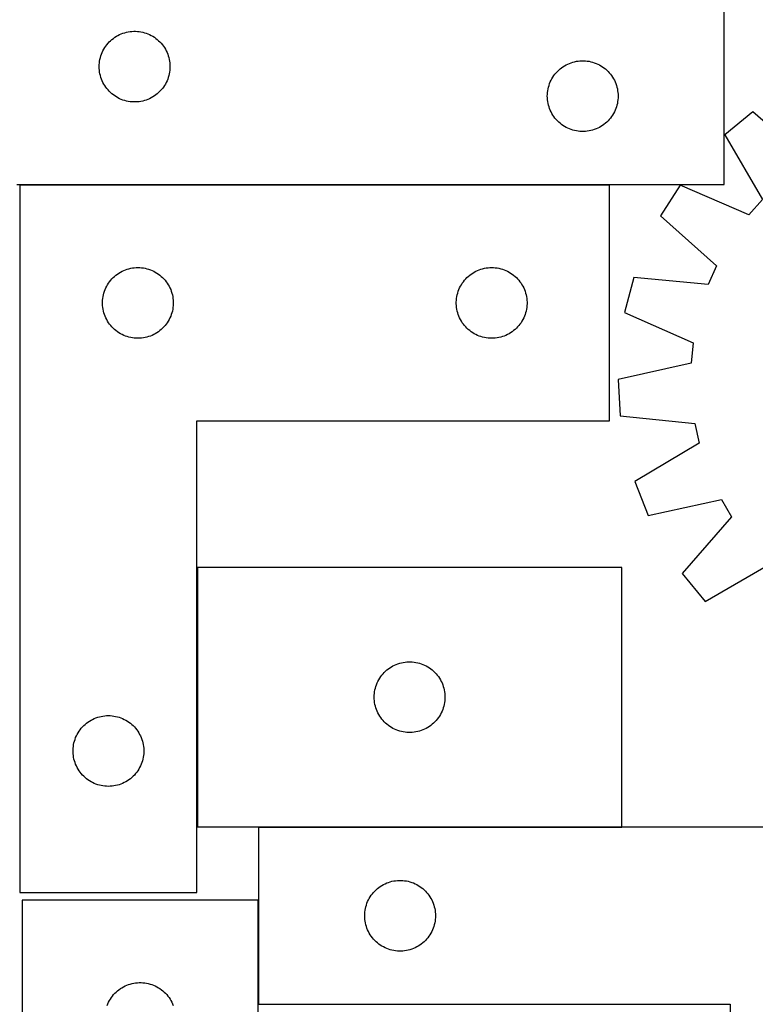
# Model space of a CAD drawing. Header units: millimetres. Extents: x 7 to 1493, y 7 to 2993.
# Tile 6 of 12: x 287 to 599, y 2320 to 2738. Entities that reach past the tile are written whole.
import ezdxf

# ---------------------------------------------------------------- set-up
doc = ezdxf.new("R2010")
doc.units = ezdxf.units.MM
doc.layers.add('COMMON', color=5, linetype='CONTINUOUS', true_color=0x0000ff)
doc.layers.add('CUT', color=7, linetype='CONTINUOUS', true_color=0x000000)

msp = doc.modelspace()

# ---------------------------------------------------------------- linework, layer by layer
at = {"layer": 'COMMON'}
for p, q in [((536.933644, 2667.681843), (286.933644, 2667.681843)), ((362.033644, 2505.407637), (362.033644, 2395.407637)), ((388.09942, 2395.307636), (542.133645, 2395.307636)), ((387.999419, 2364.348606), (387.999419, 2320.207636))]:
    msp.add_line(p, q, dxfattribs=at)
at = {"layer": 'CUT'}
for p, q in [((585.537902, 2667.781843), (585.537902, 2742.781843)), ((327.81601, 2730.641562), (328.488251, 2731.022025)), ((328.488251, 2731.022025), (329.179186, 2731.367377)), ((329.179186, 2731.367377), (329.886984, 2731.676703)), ((329.886984, 2731.676703), (330.609766, 2731.949182)), ((330.609766, 2731.949182), (331.345617, 2732.184091)), ((331.345617, 2732.184091), (332.092586, 2732.380809)), ((332.092586, 2732.380809), (332.848691, 2732.538812)), ((332.848691, 2732.538812), (333.611927, 2732.657683)), ((333.611927, 2732.657683), (334.38027, 2732.737106)), ((334.38027, 2732.737106), (335.151683, 2732.77687)), ((335.151683, 2732.77687), (335.924121, 2732.77687)), ((335.924121, 2732.77687), (336.695534, 2732.737106)), ((336.695534, 2732.737106), (337.463877, 2732.657683)), ((337.463877, 2732.657683), (338.227113, 2732.538812)), ((338.227113, 2732.538812), (338.983218, 2732.380809)), ((338.983218, 2732.380809), (339.730186, 2732.184091)), ((339.730186, 2732.184091), (340.466038, 2731.949182)), ((340.466038, 2731.949182), (341.18882, 2731.676703)), ((341.18882, 2731.676703), (341.896618, 2731.367377)), ((341.896618, 2731.367377), (342.587553, 2731.022025)), ((342.587553, 2731.022025), (343.259794, 2730.641562)), ((323.312477, 2726.47316), (323.776105, 2727.090985)), ((323.776105, 2727.090985), (324.270923, 2727.684125)), ((324.270923, 2727.684125), (324.795619, 2728.251005)), ((324.795619, 2728.251005), (325.348802, 2728.790124)), ((325.348802, 2728.790124), (325.929004, 2729.30005)), ((325.929004, 2729.30005), (326.534688, 2729.779432)), ((326.534688, 2729.779432), (327.164246, 2730.226998)), ((327.164246, 2730.226998), (327.81601, 2730.641562)), ((343.259794, 2730.641562), (343.911558, 2730.226998)), ((343.911558, 2730.226998), (344.541116, 2729.779432)), ((344.541116, 2729.779432), (345.1468, 2729.30005)), ((345.1468, 2729.30005), (345.727002, 2728.790124)), ((345.727002, 2728.790124), (346.280185, 2728.251005)), ((346.280185, 2728.251005), (346.804881, 2727.684125)), ((346.804881, 2727.684125), (347.299699, 2727.090985)), ((347.299699, 2727.090985), (347.763327, 2726.47316)), ((321.032486, 2721.60191), (321.248371, 2722.343566)), ((321.248371, 2722.343566), (321.50215, 2723.073124)), ((321.50215, 2723.073124), (321.793148, 2723.788652)), ((321.793148, 2723.788652), (322.120596, 2724.48825)), ((322.120596, 2724.48825), (322.483623, 2725.170064)), ((322.483623, 2725.170064), (322.881269, 2725.832286)), ((322.881269, 2725.832286), (323.312477, 2726.47316)), ((347.763327, 2726.47316), (348.194535, 2725.832286)), ((348.194535, 2725.832286), (348.592181, 2725.170064)), ((348.592181, 2725.170064), (348.955208, 2724.48825)), ((348.955208, 2724.48825), (349.282656, 2723.788652)), ((349.282656, 2723.788652), (349.573654, 2723.073124)), ((349.573654, 2723.073124), (349.827433, 2722.343566)), ((349.827433, 2722.343566), (350.043318, 2721.60191)), ((320.537902, 2717.781843), (320.557791, 2718.554024)), ((320.557791, 2718.554024), (320.617404, 2719.324158)), ((320.617404, 2719.324158), (320.716584, 2720.090202)), ((320.716584, 2720.090202), (320.855067, 2720.850124)), ((320.855067, 2720.850124), (321.032486, 2721.60191)), ((350.043318, 2721.60191), (350.220737, 2720.850124)), ((350.220737, 2720.850124), (350.35922, 2720.090202)), ((350.35922, 2720.090202), (350.4584, 2719.324158)), ((350.4584, 2719.324158), (350.518013, 2718.554024)), ((350.518013, 2718.554024), (350.537902, 2717.781843)), ((517.164246, 2717.726998), (517.81601, 2718.141562)), ((517.81601, 2718.141562), (518.488251, 2718.522025)), ((518.488251, 2718.522025), (519.179186, 2718.867377)), ((519.179186, 2718.867377), (519.886984, 2719.176703)), ((519.886984, 2719.176703), (520.609766, 2719.449182)), ((520.609766, 2719.449182), (521.345617, 2719.684091)), ((521.345617, 2719.684091), (522.092586, 2719.880809)), ((522.092586, 2719.880809), (522.848691, 2720.038812)), ((522.848691, 2720.038812), (523.611927, 2720.157683)), ((523.611927, 2720.157683), (524.38027, 2720.237106)), ((524.38027, 2720.237106), (525.151683, 2720.27687)), ((525.151683, 2720.27687), (525.924121, 2720.27687)), ((525.924121, 2720.27687), (526.695534, 2720.237106)), ((526.695534, 2720.237106), (527.463877, 2720.157683)), ((527.463877, 2720.157683), (528.227113, 2720.038812)), ((528.227113, 2720.038812), (528.983218, 2719.880809)), ((528.983218, 2719.880809), (529.730186, 2719.684091)), ((529.730186, 2719.684091), (530.466038, 2719.449182)), ((530.466038, 2719.449182), (531.18882, 2719.176703)), ((531.18882, 2719.176703), (531.896618, 2718.867377)), ((531.896618, 2718.867377), (532.587553, 2718.522025)), ((532.587553, 2718.522025), (533.259794, 2718.141562)), ((533.259794, 2718.141562), (533.911558, 2717.726998)), ((320.557791, 2717.009662), (320.537902, 2717.781843)), ((320.617404, 2716.239528), (320.557791, 2717.009662)), ((320.716584, 2715.473484), (320.617404, 2716.239528)), ((320.855067, 2714.713562), (320.716584, 2715.473484)), ((321.032486, 2713.961776), (320.855067, 2714.713562)), ((321.248371, 2713.220121), (321.032486, 2713.961776)), ((350.043318, 2713.961776), (349.827433, 2713.220121)), ((350.220737, 2714.713562), (350.043318, 2713.961776)), ((350.35922, 2715.473484), (350.220737, 2714.713562)), ((350.4584, 2716.239528), (350.35922, 2715.473484)), ((350.518013, 2717.009662), (350.4584, 2716.239528)), ((350.537902, 2717.781843), (350.518013, 2717.009662)), ((512.881269, 2713.332286), (513.312477, 2713.97316)), ((513.312477, 2713.97316), (513.776105, 2714.590985)), ((513.776105, 2714.590985), (514.270923, 2715.184125)), ((514.270923, 2715.184125), (514.795619, 2715.751005)), ((514.795619, 2715.751005), (515.348802, 2716.290124)), ((515.348802, 2716.290124), (515.929004, 2716.80005)), ((515.929004, 2716.80005), (516.534688, 2717.279432)), ((516.534688, 2717.279432), (517.164246, 2717.726998)), ((533.911558, 2717.726998), (534.541116, 2717.279432)), ((534.541116, 2717.279432), (535.1468, 2716.80005)), ((535.1468, 2716.80005), (535.727002, 2716.290124)), ((535.727002, 2716.290124), (536.280185, 2715.751005)), ((536.280185, 2715.751005), (536.804881, 2715.184125)), ((536.804881, 2715.184125), (537.299699, 2714.590985)), ((537.299699, 2714.590985), (537.763327, 2713.97316)), ((537.763327, 2713.97316), (538.194535, 2713.332286)), ((321.50215, 2712.490562), (321.248371, 2713.220121)), ((321.793148, 2711.775034), (321.50215, 2712.490562)), ((322.120596, 2711.075436), (321.793148, 2711.775034)), ((322.483623, 2710.393622), (322.120596, 2711.075436)), ((322.881269, 2709.7314), (322.483623, 2710.393622)), ((348.592181, 2710.393622), (348.194535, 2709.7314)), ((348.955208, 2711.075436), (348.592181, 2710.393622)), ((349.282656, 2711.775034), (348.955208, 2711.075436)), ((349.573654, 2712.490562), (349.282656, 2711.775034)), ((349.827433, 2713.220121), (349.573654, 2712.490562)), ((511.032486, 2709.10191), (511.248371, 2709.843566)), ((511.248371, 2709.843566), (511.50215, 2710.573124)), ((511.50215, 2710.573124), (511.793148, 2711.288652)), ((511.793148, 2711.288652), (512.120596, 2711.98825)), ((512.120596, 2711.98825), (512.483623, 2712.670064)), ((512.483623, 2712.670064), (512.881269, 2713.332286)), ((538.194535, 2713.332286), (538.592181, 2712.670064)), ((538.592181, 2712.670064), (538.955208, 2711.98825)), ((538.955208, 2711.98825), (539.282656, 2711.288652)), ((539.282656, 2711.288652), (539.573654, 2710.573124)), ((539.573654, 2710.573124), (539.827433, 2709.843566)), ((539.827433, 2709.843566), (540.043318, 2709.10191)), ((323.312477, 2709.090527), (322.881269, 2709.7314)), ((323.776105, 2708.472701), (323.312477, 2709.090527)), ((324.270923, 2707.879561), (323.776105, 2708.472701)), ((324.795619, 2707.312681), (324.270923, 2707.879561)), ((325.348802, 2706.773563), (324.795619, 2707.312681)), ((325.929004, 2706.263636), (325.348802, 2706.773563)), ((326.534688, 2705.784254), (325.929004, 2706.263636)), ((327.164246, 2705.336688), (326.534688, 2705.784254)), ((344.541116, 2705.784254), (343.911558, 2705.336688)), ((345.1468, 2706.263636), (344.541116, 2705.784254)), ((345.727002, 2706.773563), (345.1468, 2706.263636)), ((346.280185, 2707.312681), (345.727002, 2706.773563)), ((346.804881, 2707.879561), (346.280185, 2707.312681)), ((347.299699, 2708.472701), (346.804881, 2707.879561)), ((347.763327, 2709.090527), (347.299699, 2708.472701)), ((348.194535, 2709.7314), (347.763327, 2709.090527)), ((510.537902, 2705.281843), (510.557791, 2706.054024)), ((510.557791, 2706.054024), (510.617404, 2706.824158)), ((510.617404, 2706.824158), (510.716584, 2707.590202)), ((510.716584, 2707.590202), (510.855067, 2708.350124)), ((510.855067, 2708.350124), (511.032486, 2709.10191)), ((540.043318, 2709.10191), (540.220737, 2708.350124)), ((540.220737, 2708.350124), (540.35922, 2707.590202)), ((540.35922, 2707.590202), (540.4584, 2706.824158)), ((540.4584, 2706.824158), (540.518013, 2706.054024)), ((540.518013, 2706.054024), (540.537902, 2705.281843)), ((327.81601, 2704.922124), (327.164246, 2705.336688)), ((328.488251, 2704.541661), (327.81601, 2704.922124)), ((329.179186, 2704.196309), (328.488251, 2704.541661)), ((329.886984, 2703.886984), (329.179186, 2704.196309)), ((330.609766, 2703.614505), (329.886984, 2703.886984)), ((331.345617, 2703.379595), (330.609766, 2703.614505)), ((332.092586, 2703.182877), (331.345617, 2703.379595)), ((332.848691, 2703.024874), (332.092586, 2703.182877)), ((333.611927, 2702.906003), (332.848691, 2703.024874)), ((334.38027, 2702.82658), (333.611927, 2702.906003)), ((335.151683, 2702.786816), (334.38027, 2702.82658)), ((335.924121, 2702.786816), (335.151683, 2702.786816)), ((336.695534, 2702.82658), (335.924121, 2702.786816)), ((337.463877, 2702.906003), (336.695534, 2702.82658)), ((338.227113, 2703.024874), (337.463877, 2702.906003)), ((338.983218, 2703.182877), (338.227113, 2703.024874)), ((339.730186, 2703.379595), (338.983218, 2703.182877)), ((340.466038, 2703.614505), (339.730186, 2703.379595)), ((341.18882, 2703.886984), (340.466038, 2703.614505)), ((341.896618, 2704.196309), (341.18882, 2703.886984)), ((342.587553, 2704.541661), (341.896618, 2704.196309)), ((343.259794, 2704.922124), (342.587553, 2704.541661)), ((343.911558, 2705.336688), (343.259794, 2704.922124)), ((510.557791, 2704.509662), (510.537902, 2705.281843)), ((510.617404, 2703.739528), (510.557791, 2704.509662)), ((510.716584, 2702.973484), (510.617404, 2703.739528)), ((510.855067, 2702.213562), (510.716584, 2702.973484)), ((511.032486, 2701.461776), (510.855067, 2702.213562)), ((511.248371, 2700.720121), (511.032486, 2701.461776)), ((540.043318, 2701.461776), (539.827433, 2700.720121)), ((540.220737, 2702.213562), (540.043318, 2701.461776)), ((540.35922, 2702.973484), (540.220737, 2702.213562)), ((540.4584, 2703.739528), (540.35922, 2702.973484)), ((540.518013, 2704.509662), (540.4584, 2703.739528)), ((540.537902, 2705.281843), (540.518013, 2704.509662)), ((511.50215, 2699.990562), (511.248371, 2700.720121)), ((511.793148, 2699.275034), (511.50215, 2699.990562)), ((512.120596, 2698.575436), (511.793148, 2699.275034)), ((512.483623, 2697.893622), (512.120596, 2698.575436)), ((512.881269, 2697.2314), (512.483623, 2697.893622)), ((538.592181, 2697.893622), (538.194535, 2697.2314)), ((538.955208, 2698.575436), (538.592181, 2697.893622)), ((539.282656, 2699.275034), (538.955208, 2698.575436)), ((539.573654, 2699.990562), (539.282656, 2699.275034)), ((539.827433, 2700.720121), (539.573654, 2699.990562)), ((597.630276, 2698.630159), (585.752418, 2688.850228)), ((621.524157, 2677.700343), (597.630276, 2698.630159)), ((513.312477, 2696.590527), (512.881269, 2697.2314)), ((513.776105, 2695.972701), (513.312477, 2696.590527)), ((514.270923, 2695.379561), (513.776105, 2695.972701)), ((514.795619, 2694.812681), (514.270923, 2695.379561)), ((515.348802, 2694.273563), (514.795619, 2694.812681)), ((515.929004, 2693.763636), (515.348802, 2694.273563)), ((516.534688, 2693.284254), (515.929004, 2693.763636)), ((517.164246, 2692.836688), (516.534688, 2693.284254)), ((534.541116, 2693.284254), (533.911558, 2692.836688)), ((535.1468, 2693.763636), (534.541116, 2693.284254)), ((535.727002, 2694.273563), (535.1468, 2693.763636)), ((536.280185, 2694.812681), (535.727002, 2694.273563)), ((536.804881, 2695.379561), (536.280185, 2694.812681)), ((537.299699, 2695.972701), (536.804881, 2695.379561)), ((537.763327, 2696.590527), (537.299699, 2695.972701)), ((538.194535, 2697.2314), (537.763327, 2696.590527)), ((517.81601, 2692.422124), (517.164246, 2692.836688)), ((518.488251, 2692.041661), (517.81601, 2692.422124)), ((519.179186, 2691.696309), (518.488251, 2692.041661)), ((519.886984, 2691.386984), (519.179186, 2691.696309)), ((520.609766, 2691.114505), (519.886984, 2691.386984)), ((521.345617, 2690.879595), (520.609766, 2691.114505)), ((522.092586, 2690.682877), (521.345617, 2690.879595)), ((522.848691, 2690.524874), (522.092586, 2690.682877)), ((523.611927, 2690.406003), (522.848691, 2690.524874)), ((524.38027, 2690.32658), (523.611927, 2690.406003)), ((525.151683, 2690.286816), (524.38027, 2690.32658)), ((525.924121, 2690.286816), (525.151683, 2690.286816)), ((526.695534, 2690.32658), (525.924121, 2690.286816)), ((527.463877, 2690.406003), (526.695534, 2690.32658)), ((528.227113, 2690.524874), (527.463877, 2690.406003)), ((528.983218, 2690.682877), (528.227113, 2690.524874)), ((529.730186, 2690.879595), (528.983218, 2690.682877)), ((530.466038, 2691.114505), (529.730186, 2690.879595)), ((531.18882, 2691.386984), (530.466038, 2691.114505)), ((531.896618, 2691.696309), (531.18882, 2691.386984)), ((532.587553, 2692.041661), (531.896618, 2691.696309)), ((533.259794, 2692.422124), (532.587553, 2692.041661)), ((533.911558, 2692.836688), (533.259794, 2692.422124)), ((585.752418, 2688.850228), (601.707077, 2661.383455)), ((285.537902, 2667.781843), (585.537902, 2667.781843)), ((286.933644, 2667.581842), (286.933644, 2367.581842)), ((536.933644, 2667.581842), (286.933644, 2667.581842)), ((536.933644, 2567.581842), (536.933644, 2667.581842)), ((566.829768, 2667.486728), (558.555419, 2654.515001)), ((596.021868, 2654.964906), (566.829768, 2667.486728)), ((601.707077, 2661.383455), (596.021868, 2654.964906)), ((558.555419, 2654.515001), (582.216901, 2633.322809)), ((328.883201, 2630.238475), (329.545422, 2630.636121)), ((329.545422, 2630.636121), (330.227237, 2630.999148)), ((330.227237, 2630.999148), (330.926835, 2631.326596)), ((330.926835, 2631.326596), (331.642362, 2631.617594)), ((331.642362, 2631.617594), (332.371921, 2631.871373)), ((332.371921, 2631.871373), (333.113577, 2632.087258)), ((333.113577, 2632.087258), (333.865363, 2632.264677)), ((333.865363, 2632.264677), (334.625285, 2632.403161)), ((334.625285, 2632.403161), (335.391329, 2632.50234)), ((335.391329, 2632.50234), (336.161462, 2632.561953)), ((336.161462, 2632.561953), (336.933644, 2632.581842)), ((336.933644, 2632.581842), (337.705825, 2632.561953)), ((337.705825, 2632.561953), (338.475958, 2632.50234)), ((338.475958, 2632.50234), (339.242002, 2632.403161)), ((339.242002, 2632.403161), (340.001925, 2632.264677)), ((340.001925, 2632.264677), (340.75371, 2632.087258)), ((340.75371, 2632.087258), (341.495366, 2631.871373)), ((341.495366, 2631.871373), (342.224925, 2631.617594)), ((342.224925, 2631.617594), (342.940452, 2631.326596)), ((342.940452, 2631.326596), (343.64005, 2630.999148)), ((343.64005, 2630.999148), (344.321865, 2630.636121)), ((344.321865, 2630.636121), (344.984086, 2630.238475)), ((478.883201, 2630.238475), (479.545422, 2630.636121)), ((479.545422, 2630.636121), (480.227237, 2630.999148)), ((480.227237, 2630.999148), (480.926835, 2631.326596)), ((480.926835, 2631.326596), (481.642362, 2631.617594)), ((481.642362, 2631.617594), (482.371921, 2631.871373)), ((482.371921, 2631.871373), (483.113577, 2632.087258)), ((483.113577, 2632.087258), (483.865363, 2632.264677)), ((483.865363, 2632.264677), (484.625285, 2632.403161)), ((484.625285, 2632.403161), (485.391329, 2632.50234)), ((485.391329, 2632.50234), (486.161462, 2632.561953)), ((486.161462, 2632.561953), (486.933644, 2632.581842)), ((486.933644, 2632.581842), (487.705825, 2632.561953)), ((487.705825, 2632.561953), (488.475958, 2632.50234)), ((488.475958, 2632.50234), (489.242002, 2632.403161)), ((489.242002, 2632.403161), (490.001925, 2632.264677)), ((490.001925, 2632.264677), (490.75371, 2632.087258)), ((490.75371, 2632.087258), (491.495366, 2631.871373)), ((491.495366, 2631.871373), (492.224925, 2631.617594)), ((492.224925, 2631.617594), (492.940452, 2631.326596)), ((492.940452, 2631.326596), (493.64005, 2630.999148)), ((493.64005, 2630.999148), (494.321865, 2630.636121)), ((494.321865, 2630.636121), (494.984086, 2630.238475)), ((582.216901, 2633.322809), (578.793387, 2625.46158)), ((324.488488, 2625.955498), (324.936055, 2626.585056)), ((324.936055, 2626.585056), (325.415437, 2627.19074)), ((325.415437, 2627.19074), (325.925363, 2627.770942)), ((325.925363, 2627.770942), (326.464481, 2628.324125)), ((326.464481, 2628.324125), (327.031362, 2628.848821)), ((327.031362, 2628.848821), (327.624501, 2629.343639)), ((327.624501, 2629.343639), (328.242327, 2629.807267)), ((328.242327, 2629.807267), (328.883201, 2630.238475)), ((344.984086, 2630.238475), (345.62496, 2629.807267)), ((345.62496, 2629.807267), (346.242786, 2629.343639)), ((346.242786, 2629.343639), (346.835925, 2628.848821)), ((346.835925, 2628.848821), (347.402806, 2628.324125)), ((347.402806, 2628.324125), (347.941924, 2627.770942)), ((347.941924, 2627.770942), (348.45185, 2627.19074)), ((348.45185, 2627.19074), (348.931232, 2626.585056)), ((348.931232, 2626.585056), (349.378799, 2625.955498)), ((474.488488, 2625.955498), (474.936055, 2626.585056)), ((474.936055, 2626.585056), (475.415437, 2627.19074)), ((475.415437, 2627.19074), (475.925363, 2627.770942)), ((475.925363, 2627.770942), (476.464481, 2628.324125)), ((476.464481, 2628.324125), (477.031362, 2628.848821)), ((477.031362, 2628.848821), (477.624501, 2629.343639)), ((477.624501, 2629.343639), (478.242327, 2629.807267)), ((478.242327, 2629.807267), (478.883201, 2630.238475)), ((494.984086, 2630.238475), (495.62496, 2629.807267)), ((495.62496, 2629.807267), (496.242786, 2629.343639)), ((496.242786, 2629.343639), (496.835925, 2628.848821)), ((496.835925, 2628.848821), (497.402806, 2628.324125)), ((497.402806, 2628.324125), (497.941924, 2627.770942)), ((497.941924, 2627.770942), (498.45185, 2627.19074)), ((498.45185, 2627.19074), (498.931232, 2626.585056)), ((498.931232, 2626.585056), (499.378799, 2625.955498)), ((547.160594, 2628.349685), (543.299704, 2613.455925)), ((578.793387, 2625.46158), (547.160594, 2628.349685)), ((322.531395, 2621.774127), (322.766305, 2622.509978)), ((322.766305, 2622.509978), (323.038784, 2623.23276)), ((323.038784, 2623.23276), (323.34811, 2623.940558)), ((323.34811, 2623.940558), (323.693462, 2624.631493)), ((323.693462, 2624.631493), (324.073924, 2625.303734)), ((324.073924, 2625.303734), (324.488488, 2625.955498)), ((349.378799, 2625.955498), (349.793363, 2625.303734)), ((349.793363, 2625.303734), (350.173825, 2624.631493)), ((350.173825, 2624.631493), (350.519177, 2623.940558)), ((350.519177, 2623.940558), (350.828503, 2623.23276)), ((350.828503, 2623.23276), (351.100982, 2622.509978)), ((351.100982, 2622.509978), (351.335892, 2621.774127)), ((472.531395, 2621.774127), (472.766305, 2622.509978)), ((472.766305, 2622.509978), (473.038784, 2623.23276)), ((473.038784, 2623.23276), (473.34811, 2623.940558)), ((473.34811, 2623.940558), (473.693462, 2624.631493)), ((473.693462, 2624.631493), (474.073924, 2625.303734)), ((474.073924, 2625.303734), (474.488488, 2625.955498)), ((499.378799, 2625.955498), (499.793363, 2625.303734)), ((499.793363, 2625.303734), (500.173825, 2624.631493)), ((500.173825, 2624.631493), (500.519177, 2623.940558)), ((500.519177, 2623.940558), (500.828503, 2623.23276)), ((500.828503, 2623.23276), (501.100982, 2622.509978)), ((501.100982, 2622.509978), (501.335892, 2621.774127)), ((321.938616, 2617.968061), (321.978381, 2618.739474)), ((321.938616, 2617.195623), (321.938616, 2617.968061)), ((321.978381, 2618.739474), (322.057803, 2619.507817)), ((322.057803, 2619.507817), (322.176674, 2620.271053)), ((322.176674, 2620.271053), (322.334678, 2621.027158)), ((322.334678, 2621.027158), (322.531395, 2621.774127)), ((351.335892, 2621.774127), (351.532609, 2621.027158)), ((351.532609, 2621.027158), (351.690613, 2620.271053)), ((351.690613, 2620.271053), (351.809484, 2619.507817)), ((351.809484, 2619.507817), (351.888906, 2618.739474)), ((351.888906, 2618.739474), (351.928671, 2617.968061)), ((351.928671, 2617.968061), (351.928671, 2617.195623)), ((471.938616, 2617.968061), (471.978381, 2618.739474)), ((471.938616, 2617.195623), (471.938616, 2617.968061)), ((471.978381, 2618.739474), (472.057803, 2619.507817)), ((472.057803, 2619.507817), (472.176674, 2620.271053)), ((472.176674, 2620.271053), (472.334678, 2621.027158)), ((472.334678, 2621.027158), (472.531395, 2621.774127)), ((501.335892, 2621.774127), (501.532609, 2621.027158)), ((501.532609, 2621.027158), (501.690613, 2620.271053)), ((501.690613, 2620.271053), (501.809484, 2619.507817)), ((501.809484, 2619.507817), (501.888906, 2618.739474)), ((501.888906, 2618.739474), (501.928671, 2617.968061)), ((501.928671, 2617.968061), (501.928671, 2617.195623)), ((321.978381, 2616.42421), (321.938616, 2617.195623)), ((322.057803, 2615.655867), (321.978381, 2616.42421)), ((322.176674, 2614.892631), (322.057803, 2615.655867)), ((322.334678, 2614.136526), (322.176674, 2614.892631)), ((322.531395, 2613.389558), (322.334678, 2614.136526)), ((351.532609, 2614.136526), (351.335892, 2613.389558)), ((351.690613, 2614.892631), (351.532609, 2614.136526)), ((351.809484, 2615.655867), (351.690613, 2614.892631)), ((351.888906, 2616.42421), (351.809484, 2615.655867)), ((351.928671, 2617.195623), (351.888906, 2616.42421)), ((471.978381, 2616.42421), (471.938616, 2617.195623)), ((472.057803, 2615.655867), (471.978381, 2616.42421)), ((472.176674, 2614.892631), (472.057803, 2615.655867)), ((472.334678, 2614.136526), (472.176674, 2614.892631)), ((472.531395, 2613.389558), (472.334678, 2614.136526)), ((501.532609, 2614.136526), (501.335892, 2613.389558)), ((501.690613, 2614.892631), (501.532609, 2614.136526)), ((501.809484, 2615.655867), (501.690613, 2614.892631)), ((501.888906, 2616.42421), (501.809484, 2615.655867)), ((501.928671, 2617.195623), (501.888906, 2616.42421)), ((322.766305, 2612.653706), (322.531395, 2613.389558)), ((323.038784, 2611.930924), (322.766305, 2612.653706)), ((323.34811, 2611.223126), (323.038784, 2611.930924)), ((323.693462, 2610.532191), (323.34811, 2611.223126)), ((324.073924, 2609.85995), (323.693462, 2610.532191)), ((324.488488, 2609.208186), (324.073924, 2609.85995)), ((349.793363, 2609.85995), (349.378799, 2609.208186)), ((350.173825, 2610.532191), (349.793363, 2609.85995)), ((350.519177, 2611.223126), (350.173825, 2610.532191)), ((350.828503, 2611.930924), (350.519177, 2611.223126)), ((351.100982, 2612.653706), (350.828503, 2611.930924)), ((351.335892, 2613.389558), (351.100982, 2612.653706)), ((472.766305, 2612.653706), (472.531395, 2613.389558)), ((473.038784, 2611.930924), (472.766305, 2612.653706)), ((473.34811, 2611.223126), (473.038784, 2611.930924)), ((473.693462, 2610.532191), (473.34811, 2611.223126)), ((474.073924, 2609.85995), (473.693462, 2610.532191)), ((474.488488, 2609.208186), (474.073924, 2609.85995)), ((499.793363, 2609.85995), (499.378799, 2609.208186)), ((500.173825, 2610.532191), (499.793363, 2609.85995)), ((500.519177, 2611.223126), (500.173825, 2610.532191)), ((500.828503, 2611.930924), (500.519177, 2611.223126)), ((501.100982, 2612.653706), (500.828503, 2611.930924)), ((501.335892, 2613.389558), (501.100982, 2612.653706)), ((543.299704, 2613.455925), (572.351859, 2600.612752)), ((324.936055, 2608.578628), (324.488488, 2609.208186)), ((325.415437, 2607.972944), (324.936055, 2608.578628)), ((325.925363, 2607.392742), (325.415437, 2607.972944)), ((326.464481, 2606.839559), (325.925363, 2607.392742)), ((327.031362, 2606.314863), (326.464481, 2606.839559)), ((327.624501, 2605.820045), (327.031362, 2606.314863)), ((328.242327, 2605.356417), (327.624501, 2605.820045)), ((346.242786, 2605.820045), (345.62496, 2605.356417)), ((346.835925, 2606.314863), (346.242786, 2605.820045)), ((347.402806, 2606.839559), (346.835925, 2606.314863)), ((347.941924, 2607.392742), (347.402806, 2606.839559)), ((348.45185, 2607.972944), (347.941924, 2607.392742)), ((348.931232, 2608.578628), (348.45185, 2607.972944)), ((349.378799, 2609.208186), (348.931232, 2608.578628)), ((474.936055, 2608.578628), (474.488488, 2609.208186)), ((475.415437, 2607.972944), (474.936055, 2608.578628)), ((475.925363, 2607.392742), (475.415437, 2607.972944)), ((476.464481, 2606.839559), (475.925363, 2607.392742)), ((477.031362, 2606.314863), (476.464481, 2606.839559)), ((477.624501, 2605.820045), (477.031362, 2606.314863)), ((478.242327, 2605.356417), (477.624501, 2605.820045)), ((496.242786, 2605.820045), (495.62496, 2605.356417)), ((496.835925, 2606.314863), (496.242786, 2605.820045)), ((497.402806, 2606.839559), (496.835925, 2606.314863)), ((497.941924, 2607.392742), (497.402806, 2606.839559)), ((498.45185, 2607.972944), (497.941924, 2607.392742)), ((498.931232, 2608.578628), (498.45185, 2607.972944)), ((499.378799, 2609.208186), (498.931232, 2608.578628)), ((328.883201, 2604.925209), (328.242327, 2605.356417)), ((329.545422, 2604.527563), (328.883201, 2604.925209)), ((330.227237, 2604.164536), (329.545422, 2604.527563)), ((330.926835, 2603.837089), (330.227237, 2604.164536)), ((331.642362, 2603.54609), (330.926835, 2603.837089)), ((332.371921, 2603.292311), (331.642362, 2603.54609)), ((333.113577, 2603.076426), (332.371921, 2603.292311)), ((333.865363, 2602.899007), (333.113577, 2603.076426)), ((334.625285, 2602.760524), (333.865363, 2602.899007)), ((335.391329, 2602.661344), (334.625285, 2602.760524)), ((336.161462, 2602.601731), (335.391329, 2602.661344)), ((336.933644, 2602.581842), (336.161462, 2602.601731)), ((337.705825, 2602.601731), (336.933644, 2602.581842)), ((338.475958, 2602.661344), (337.705825, 2602.601731)), ((339.242002, 2602.760524), (338.475958, 2602.661344)), ((340.001925, 2602.899007), (339.242002, 2602.760524)), ((340.75371, 2603.076426), (340.001925, 2602.899007)), ((341.495366, 2603.292311), (340.75371, 2603.076426)), ((342.224925, 2603.54609), (341.495366, 2603.292311)), ((342.940452, 2603.837089), (342.224925, 2603.54609)), ((343.64005, 2604.164536), (342.940452, 2603.837089)), ((344.321865, 2604.527563), (343.64005, 2604.164536)), ((344.984086, 2604.925209), (344.321865, 2604.527563)), ((345.62496, 2605.356417), (344.984086, 2604.925209)), ((478.883201, 2604.925209), (478.242327, 2605.356417)), ((479.545422, 2604.527563), (478.883201, 2604.925209)), ((480.227237, 2604.164536), (479.545422, 2604.527563)), ((480.926835, 2603.837089), (480.227237, 2604.164536)), ((481.642362, 2603.54609), (480.926835, 2603.837089)), ((482.371921, 2603.292311), (481.642362, 2603.54609)), ((483.113577, 2603.076426), (482.371921, 2603.292311)), ((483.865363, 2602.899007), (483.113577, 2603.076426)), ((484.625285, 2602.760524), (483.865363, 2602.899007)), ((485.391329, 2602.661344), (484.625285, 2602.760524)), ((486.161462, 2602.601731), (485.391329, 2602.661344)), ((486.933644, 2602.581842), (486.161462, 2602.601731)), ((487.705825, 2602.601731), (486.933644, 2602.581842)), ((488.475958, 2602.661344), (487.705825, 2602.601731)), ((489.242002, 2602.760524), (488.475958, 2602.661344)), ((490.001925, 2602.899007), (489.242002, 2602.760524)), ((490.75371, 2603.076426), (490.001925, 2602.899007)), ((491.495366, 2603.292311), (490.75371, 2603.076426)), ((492.224925, 2603.54609), (491.495366, 2603.292311)), ((492.940452, 2603.837089), (492.224925, 2603.54609)), ((493.64005, 2604.164536), (492.940452, 2603.837089)), ((494.321865, 2604.527563), (493.64005, 2604.164536)), ((494.984086, 2604.925209), (494.321865, 2604.527563)), ((495.62496, 2605.356417), (494.984086, 2604.925209)), ((572.351859, 2600.612752), (571.525157, 2592.078355)), ((571.525157, 2592.078355), (540.548109, 2585.050036)), ((540.548109, 2585.050036), (541.47861, 2569.692148)), ((541.47861, 2569.692148), (573.077609, 2566.455174)), ((361.933644, 2367.581842), (361.933644, 2567.581842)), ((361.933644, 2567.581842), (536.933644, 2567.581842)), ((573.077609, 2566.455174), (574.928643, 2558.083015)), ((574.928643, 2558.083015), (547.63959, 2541.826252)), ((547.63959, 2541.826252), (553.270397, 2527.507573)), ((553.270397, 2527.507573), (584.323111, 2534.193656)), ((584.323111, 2534.193656), (588.670688, 2526.803261)), ((588.670688, 2526.803261), (567.740872, 2502.909379)), ((542.133645, 2505.407637), (362.133645, 2505.407637)), ((362.133645, 2505.407637), (362.133645, 2395.407637)), ((542.133645, 2395.407637), (542.133645, 2505.407637)), ((577.520803, 2491.031522), (604.987576, 2506.986181)), ((567.740872, 2502.909379), (577.520803, 2491.031522)), ((444.411752, 2463.267357), (445.083993, 2463.647819)), ((445.083993, 2463.647819), (445.774929, 2463.993171)), ((445.774929, 2463.993171), (446.482726, 2464.302497)), ((446.482726, 2464.302497), (447.205509, 2464.574976)), ((447.205509, 2464.574976), (447.94136, 2464.809885)), ((447.94136, 2464.809885), (448.688328, 2465.006603)), ((448.688328, 2465.006603), (449.444433, 2465.164607)), ((449.444433, 2465.164607), (450.207669, 2465.283477)), ((450.207669, 2465.283477), (450.976013, 2465.3629)), ((450.976013, 2465.3629), (451.747426, 2465.402664)), ((451.747426, 2465.402664), (452.519863, 2465.402664)), ((452.519863, 2465.402664), (453.291276, 2465.3629)), ((453.291276, 2465.3629), (454.05962, 2465.283477)), ((454.05962, 2465.283477), (454.822856, 2465.164607)), ((454.822856, 2465.164607), (455.578961, 2465.006603)), ((455.578961, 2465.006603), (456.325929, 2464.809885)), ((456.325929, 2464.809885), (457.06178, 2464.574976)), ((457.06178, 2464.574976), (457.784563, 2464.302497)), ((457.784563, 2464.302497), (458.49236, 2463.993171)), ((458.49236, 2463.993171), (459.183296, 2463.647819)), ((459.183296, 2463.647819), (459.855537, 2463.267357)), ((439.908219, 2459.098954), (440.371847, 2459.71678)), ((440.371847, 2459.71678), (440.866666, 2460.309919)), ((440.866666, 2460.309919), (441.391362, 2460.8768)), ((441.391362, 2460.8768), (441.944544, 2461.415918)), ((441.944544, 2461.415918), (442.524747, 2461.925844)), ((442.524747, 2461.925844), (443.13043, 2462.405226)), ((443.13043, 2462.405226), (443.759989, 2462.852793)), ((443.759989, 2462.852793), (444.411752, 2463.267357)), ((459.855537, 2463.267357), (460.5073, 2462.852793)), ((460.5073, 2462.852793), (461.136859, 2462.405226)), ((461.136859, 2462.405226), (461.742542, 2461.925844)), ((461.742542, 2461.925844), (462.322745, 2461.415918)), ((462.322745, 2461.415918), (462.875927, 2460.8768)), ((462.875927, 2460.8768), (463.400623, 2460.309919)), ((463.400623, 2460.309919), (463.895442, 2459.71678)), ((463.895442, 2459.71678), (464.35907, 2459.098954)), ((437.844114, 2454.96936), (438.097892, 2455.698919)), ((438.097892, 2455.698919), (438.388891, 2456.414446)), ((438.388891, 2456.414446), (438.716338, 2457.114044)), ((438.716338, 2457.114044), (439.079366, 2457.795858)), ((439.079366, 2457.795858), (439.477011, 2458.45808)), ((439.477011, 2458.45808), (439.908219, 2459.098954)), ((464.35907, 2459.098954), (464.790278, 2458.45808)), ((464.790278, 2458.45808), (465.187923, 2457.795858)), ((465.187923, 2457.795858), (465.550951, 2457.114044)), ((465.550951, 2457.114044), (465.878398, 2456.414446)), ((465.878398, 2456.414446), (466.169397, 2455.698919)), ((466.169397, 2455.698919), (466.423175, 2454.96936)), ((437.133645, 2450.407637), (437.153533, 2451.179819)), ((437.153533, 2451.179819), (437.213146, 2451.949952)), ((437.213146, 2451.949952), (437.312326, 2452.715996)), ((437.312326, 2452.715996), (437.450809, 2453.475918)), ((437.450809, 2453.475918), (437.628229, 2454.227704)), ((437.628229, 2454.227704), (437.844114, 2454.96936)), ((466.423175, 2454.96936), (466.63906, 2454.227704)), ((466.63906, 2454.227704), (466.81648, 2453.475918)), ((466.81648, 2453.475918), (466.954963, 2452.715996)), ((466.954963, 2452.715996), (467.054143, 2451.949952)), ((467.054143, 2451.949952), (467.113756, 2451.179819)), ((467.113756, 2451.179819), (467.133645, 2450.407637)), ((437.153533, 2449.635456), (437.133645, 2450.407637)), ((437.213146, 2448.865322), (437.153533, 2449.635456)), ((437.312326, 2448.099279), (437.213146, 2448.865322)), ((437.450809, 2447.339356), (437.312326, 2448.099279)), ((437.628229, 2446.587571), (437.450809, 2447.339356)), ((466.81648, 2447.339356), (466.63906, 2446.587571)), ((466.954963, 2448.099279), (466.81648, 2447.339356)), ((467.054143, 2448.865322), (466.954963, 2448.099279)), ((467.113756, 2449.635456), (467.054143, 2448.865322)), ((467.133645, 2450.407637), (467.113756, 2449.635456)), ((322.891329, 2442.50234), (323.661462, 2442.561953)), ((323.661462, 2442.561953), (324.433644, 2442.581842)), ((324.433644, 2442.581842), (325.205825, 2442.561953)), ((325.205825, 2442.561953), (325.975958, 2442.50234)), ((437.844114, 2445.845915), (437.628229, 2446.587571)), ((438.097892, 2445.116356), (437.844114, 2445.845915)), ((438.388891, 2444.400829), (438.097892, 2445.116356)), ((438.716338, 2443.70123), (438.388891, 2444.400829)), ((439.079366, 2443.019416), (438.716338, 2443.70123)), ((439.477011, 2442.357194), (439.079366, 2443.019416)), ((465.187923, 2443.019416), (464.790278, 2442.357194)), ((465.550951, 2443.70123), (465.187923, 2443.019416)), ((465.878398, 2444.400829), (465.550951, 2443.70123)), ((466.169397, 2445.116356), (465.878398, 2444.400829)), ((466.423175, 2445.845915), (466.169397, 2445.116356)), ((466.63906, 2446.587571), (466.423175, 2445.845915)), ((313.964481, 2438.324125), (314.531362, 2438.848821)), ((314.531362, 2438.848821), (315.124501, 2439.343639)), ((315.124501, 2439.343639), (315.742327, 2439.807267)), ((315.742327, 2439.807267), (316.383201, 2440.238475)), ((316.383201, 2440.238475), (317.045422, 2440.636121)), ((317.045422, 2440.636121), (317.727237, 2440.999148)), ((317.727237, 2440.999148), (318.426835, 2441.326596)), ((318.426835, 2441.326596), (319.142362, 2441.617594)), ((319.142362, 2441.617594), (319.871921, 2441.871373)), ((319.871921, 2441.871373), (320.613577, 2442.087258)), ((320.613577, 2442.087258), (321.365363, 2442.264677)), ((321.365363, 2442.264677), (322.125285, 2442.403161)), ((322.125285, 2442.403161), (322.891329, 2442.50234)), ((325.975958, 2442.50234), (326.742002, 2442.403161)), ((326.742002, 2442.403161), (327.501925, 2442.264677)), ((327.501925, 2442.264677), (328.25371, 2442.087258)), ((328.25371, 2442.087258), (328.995366, 2441.871373)), ((328.995366, 2441.871373), (329.724925, 2441.617594)), ((329.724925, 2441.617594), (330.440452, 2441.326596)), ((330.440452, 2441.326596), (331.14005, 2440.999148)), ((331.14005, 2440.999148), (331.821865, 2440.636121)), ((331.821865, 2440.636121), (332.484086, 2440.238475)), ((332.484086, 2440.238475), (333.12496, 2439.807267)), ((333.12496, 2439.807267), (333.742786, 2439.343639)), ((333.742786, 2439.343639), (334.335925, 2438.848821)), ((334.335925, 2438.848821), (334.902806, 2438.324125)), ((439.908219, 2441.716321), (439.477011, 2442.357194)), ((440.371847, 2441.098495), (439.908219, 2441.716321)), ((440.866666, 2440.505356), (440.371847, 2441.098495)), ((441.391362, 2439.938475), (440.866666, 2440.505356)), ((441.944544, 2439.399357), (441.391362, 2439.938475)), ((442.524747, 2438.889431), (441.944544, 2439.399357)), ((443.13043, 2438.410049), (442.524747, 2438.889431)), ((443.759989, 2437.962482), (443.13043, 2438.410049)), ((461.136859, 2438.410049), (460.5073, 2437.962482)), ((461.742542, 2438.889431), (461.136859, 2438.410049)), ((462.322745, 2439.399357), (461.742542, 2438.889431)), ((462.875927, 2439.938475), (462.322745, 2439.399357)), ((463.400623, 2440.505356), (462.875927, 2439.938475)), ((463.895442, 2441.098495), (463.400623, 2440.505356)), ((464.35907, 2441.716321), (463.895442, 2441.098495)), ((464.790278, 2442.357194), (464.35907, 2441.716321)), ((310.84811, 2433.940558), (311.193462, 2434.631493)), ((311.193462, 2434.631493), (311.573924, 2435.303734)), ((311.573924, 2435.303734), (311.988488, 2435.955498)), ((311.988488, 2435.955498), (312.436055, 2436.585056)), ((312.436055, 2436.585056), (312.915437, 2437.19074)), ((312.915437, 2437.19074), (313.425363, 2437.770942)), ((313.425363, 2437.770942), (313.964481, 2438.324125)), ((334.902806, 2438.324125), (335.441924, 2437.770942)), ((335.441924, 2437.770942), (335.95185, 2437.19074)), ((335.95185, 2437.19074), (336.431232, 2436.585056)), ((336.431232, 2436.585056), (336.878799, 2435.955498)), ((336.878799, 2435.955498), (337.293363, 2435.303734)), ((337.293363, 2435.303734), (337.673825, 2434.631493)), ((337.673825, 2434.631493), (338.019177, 2433.940558)), ((444.411752, 2437.547918), (443.759989, 2437.962482)), ((445.083993, 2437.167455), (444.411752, 2437.547918)), ((445.774929, 2436.822103), (445.083993, 2437.167455)), ((446.482726, 2436.512778), (445.774929, 2436.822103)), ((447.205509, 2436.240299), (446.482726, 2436.512778)), ((447.94136, 2436.005389), (447.205509, 2436.240299)), ((448.688328, 2435.808672), (447.94136, 2436.005389)), ((449.444433, 2435.650668), (448.688328, 2435.808672)), ((450.207669, 2435.531797), (449.444433, 2435.650668)), ((450.976013, 2435.452374), (450.207669, 2435.531797)), ((451.747426, 2435.41261), (450.976013, 2435.452374)), ((452.519863, 2435.41261), (451.747426, 2435.41261)), ((453.291276, 2435.452374), (452.519863, 2435.41261)), ((454.05962, 2435.531797), (453.291276, 2435.452374)), ((454.822856, 2435.650668), (454.05962, 2435.531797)), ((455.578961, 2435.808672), (454.822856, 2435.650668)), ((456.325929, 2436.005389), (455.578961, 2435.808672)), ((457.06178, 2436.240299), (456.325929, 2436.005389)), ((457.784563, 2436.512778), (457.06178, 2436.240299)), ((458.49236, 2436.822103), (457.784563, 2436.512778)), ((459.183296, 2437.167455), (458.49236, 2436.822103)), ((459.855537, 2437.547918), (459.183296, 2437.167455)), ((460.5073, 2437.962482), (459.855537, 2437.547918)), ((309.557803, 2429.507817), (309.676674, 2430.271053)), ((309.676674, 2430.271053), (309.834678, 2431.027158)), ((309.834678, 2431.027158), (310.031395, 2431.774127)), ((310.031395, 2431.774127), (310.266305, 2432.509978)), ((310.266305, 2432.509978), (310.538784, 2433.23276)), ((310.538784, 2433.23276), (310.84811, 2433.940558)), ((338.019177, 2433.940558), (338.328503, 2433.23276)), ((338.328503, 2433.23276), (338.600982, 2432.509978)), ((338.600982, 2432.509978), (338.835892, 2431.774127)), ((338.835892, 2431.774127), (339.032609, 2431.027158)), ((339.032609, 2431.027158), (339.190613, 2430.271053)), ((339.190613, 2430.271053), (339.309484, 2429.507817)), ((309.438616, 2427.968061), (309.478381, 2428.739474)), ((309.438616, 2427.195623), (309.438616, 2427.968061)), ((309.478381, 2426.42421), (309.438616, 2427.195623)), ((309.478381, 2428.739474), (309.557803, 2429.507817)), ((309.557803, 2425.655867), (309.478381, 2426.42421)), ((339.309484, 2429.507817), (339.388906, 2428.739474)), ((339.388906, 2426.42421), (339.309484, 2425.655867)), ((339.388906, 2428.739474), (339.428671, 2427.968061)), ((339.428671, 2427.195623), (339.388906, 2426.42421)), ((339.428671, 2427.968061), (339.428671, 2427.195623)), ((309.676674, 2424.892631), (309.557803, 2425.655867)), ((309.834678, 2424.136526), (309.676674, 2424.892631)), ((310.031395, 2423.389558), (309.834678, 2424.136526)), ((310.266305, 2422.653706), (310.031395, 2423.389558)), ((310.538784, 2421.930924), (310.266305, 2422.653706)), ((310.84811, 2421.223126), (310.538784, 2421.930924)), ((338.328503, 2421.930924), (338.019177, 2421.223126)), ((338.600982, 2422.653706), (338.328503, 2421.930924)), ((338.835892, 2423.389558), (338.600982, 2422.653706)), ((339.032609, 2424.136526), (338.835892, 2423.389558)), ((339.190613, 2424.892631), (339.032609, 2424.136526)), ((339.309484, 2425.655867), (339.190613, 2424.892631)), ((311.193462, 2420.532191), (310.84811, 2421.223126)), ((311.573924, 2419.85995), (311.193462, 2420.532191)), ((311.988488, 2419.208186), (311.573924, 2419.85995)), ((312.436055, 2418.578628), (311.988488, 2419.208186)), ((312.915437, 2417.972944), (312.436055, 2418.578628)), ((313.425363, 2417.392742), (312.915437, 2417.972944)), ((335.95185, 2417.972944), (335.441924, 2417.392742)), ((336.431232, 2418.578628), (335.95185, 2417.972944)), ((336.878799, 2419.208186), (336.431232, 2418.578628)), ((337.293363, 2419.85995), (336.878799, 2419.208186)), ((337.673825, 2420.532191), (337.293363, 2419.85995)), ((338.019177, 2421.223126), (337.673825, 2420.532191)), ((313.964481, 2416.839559), (313.425363, 2417.392742)), ((314.531362, 2416.314863), (313.964481, 2416.839559)), ((315.124501, 2415.820045), (314.531362, 2416.314863)), ((315.742327, 2415.356417), (315.124501, 2415.820045)), ((316.383201, 2414.925209), (315.742327, 2415.356417)), ((317.045422, 2414.527563), (316.383201, 2414.925209)), ((317.727237, 2414.164536), (317.045422, 2414.527563)), ((318.426835, 2413.837089), (317.727237, 2414.164536)), ((319.142362, 2413.54609), (318.426835, 2413.837089)), ((319.871921, 2413.292311), (319.142362, 2413.54609)), ((329.724925, 2413.54609), (328.995366, 2413.292311)), ((330.440452, 2413.837089), (329.724925, 2413.54609)), ((331.14005, 2414.164536), (330.440452, 2413.837089)), ((331.821865, 2414.527563), (331.14005, 2414.164536)), ((332.484086, 2414.925209), (331.821865, 2414.527563)), ((333.12496, 2415.356417), (332.484086, 2414.925209)), ((333.742786, 2415.820045), (333.12496, 2415.356417)), ((334.335925, 2416.314863), (333.742786, 2415.820045)), ((334.902806, 2416.839559), (334.335925, 2416.314863)), ((335.441924, 2417.392742), (334.902806, 2416.839559)), ((320.613577, 2413.076426), (319.871921, 2413.292311)), ((321.365363, 2412.899007), (320.613577, 2413.076426)), ((322.125285, 2412.760524), (321.365363, 2412.899007)), ((322.891329, 2412.661344), (322.125285, 2412.760524)), ((323.661462, 2412.601731), (322.891329, 2412.661344)), ((324.433644, 2412.581842), (323.661462, 2412.601731)), ((325.205825, 2412.601731), (324.433644, 2412.581842)), ((325.975958, 2412.661344), (325.205825, 2412.601731)), ((326.742002, 2412.760524), (325.975958, 2412.661344)), ((327.501925, 2412.899007), (326.742002, 2412.760524)), ((328.25371, 2413.076426), (327.501925, 2412.899007)), ((328.995366, 2413.292311), (328.25371, 2413.076426)), ((362.133645, 2395.407637), (542.133645, 2395.407637)), ((688.09942, 2395.207636), (388.09942, 2395.207636)), ((388.09942, 2395.207636), (388.09942, 2320.207636)), ((441.740704, 2371.29317), (442.448502, 2371.602496)), ((442.448502, 2371.602496), (443.171285, 2371.874975)), ((443.171285, 2371.874975), (443.907136, 2372.109884)), ((443.907136, 2372.109884), (444.654104, 2372.306602)), ((444.654104, 2372.306602), (445.410209, 2372.464606)), ((445.410209, 2372.464606), (446.173445, 2372.583476)), ((446.173445, 2372.583476), (446.941788, 2372.662899)), ((446.941788, 2372.662899), (447.713202, 2372.702663)), ((447.713202, 2372.702663), (448.485639, 2372.702663)), ((448.485639, 2372.702663), (449.257052, 2372.662899)), ((449.257052, 2372.662899), (450.025396, 2372.583476)), ((450.025396, 2372.583476), (450.788632, 2372.464606)), ((450.788632, 2372.464606), (451.544736, 2372.306602)), ((451.544736, 2372.306602), (452.291705, 2372.109884)), ((452.291705, 2372.109884), (453.027556, 2371.874975)), ((453.027556, 2371.874975), (453.750339, 2371.602496)), ((453.750339, 2371.602496), (454.458136, 2371.29317)), ((286.933644, 2367.581842), (361.933644, 2367.581842)), ((436.337623, 2367.016779), (436.832441, 2367.609918)), ((436.832441, 2367.609918), (437.357137, 2368.176799)), ((437.357137, 2368.176799), (437.91032, 2368.715917)), ((437.91032, 2368.715917), (438.490523, 2369.225843)), ((438.490523, 2369.225843), (439.096206, 2369.705225)), ((439.096206, 2369.705225), (439.725764, 2370.152792)), ((439.725764, 2370.152792), (440.377528, 2370.567356)), ((440.377528, 2370.567356), (441.049769, 2370.947818)), ((441.049769, 2370.947818), (441.740704, 2371.29317)), ((454.458136, 2371.29317), (455.149071, 2370.947818)), ((455.149071, 2370.947818), (455.821312, 2370.567356)), ((455.821312, 2370.567356), (456.473076, 2370.152792)), ((456.473076, 2370.152792), (457.102634, 2369.705225)), ((457.102634, 2369.705225), (457.708318, 2369.225843)), ((457.708318, 2369.225843), (458.28852, 2368.715917)), ((458.28852, 2368.715917), (458.841703, 2368.176799)), ((458.841703, 2368.176799), (459.366399, 2367.609918)), ((459.366399, 2367.609918), (459.861217, 2367.016779)), ((387.899419, 2364.348606), (287.899419, 2364.348606)), ((287.899419, 2364.348606), (287.899419, 2114.348606)), ((387.899419, 2189.348606), (387.899419, 2364.348606)), ((434.063668, 2362.998918), (434.354667, 2363.714445)), ((434.354667, 2363.714445), (434.682114, 2364.414043)), ((434.682114, 2364.414043), (435.045142, 2365.095857)), ((435.045142, 2365.095857), (435.442787, 2365.758079)), ((435.442787, 2365.758079), (435.873995, 2366.398953)), ((435.873995, 2366.398953), (436.337623, 2367.016779)), ((459.861217, 2367.016779), (460.324845, 2366.398953)), ((460.324845, 2366.398953), (460.756054, 2365.758079)), ((460.756054, 2365.758079), (461.153699, 2365.095857)), ((461.153699, 2365.095857), (461.516726, 2364.414043)), ((461.516726, 2364.414043), (461.844174, 2363.714445)), ((461.844174, 2363.714445), (462.135173, 2362.998918)), ((433.119309, 2358.479818), (433.178922, 2359.249951)), ((433.178922, 2359.249951), (433.278102, 2360.015995)), ((433.278102, 2360.015995), (433.416585, 2360.775917)), ((433.416585, 2360.775917), (433.594004, 2361.527703)), ((433.594004, 2361.527703), (433.80989, 2362.269359)), ((433.80989, 2362.269359), (434.063668, 2362.998918)), ((462.135173, 2362.998918), (462.388951, 2362.269359)), ((462.388951, 2362.269359), (462.604836, 2361.527703)), ((462.604836, 2361.527703), (462.782256, 2360.775917)), ((462.782256, 2360.775917), (462.920739, 2360.015995)), ((462.920739, 2360.015995), (463.019918, 2359.249951)), ((463.019918, 2359.249951), (463.079532, 2358.479818)), ((433.09942, 2357.707636), (433.119309, 2358.479818)), ((433.119309, 2356.935455), (433.09942, 2357.707636)), ((433.178922, 2356.165321), (433.119309, 2356.935455)), ((433.278102, 2355.399278), (433.178922, 2356.165321)), ((433.416585, 2354.639355), (433.278102, 2355.399278)), ((462.920739, 2355.399278), (462.782256, 2354.639355)), ((463.019918, 2356.165321), (462.920739, 2355.399278)), ((463.079532, 2356.935455), (463.019918, 2356.165321)), ((463.079532, 2358.479818), (463.09942, 2357.707636)), ((463.09942, 2357.707636), (463.079532, 2356.935455)), ((433.594004, 2353.88757), (433.416585, 2354.639355)), ((433.80989, 2353.145914), (433.594004, 2353.88757)), ((434.063668, 2352.416355), (433.80989, 2353.145914)), ((434.354667, 2351.700828), (434.063668, 2352.416355)), ((434.682114, 2351.001229), (434.354667, 2351.700828)), ((435.045142, 2350.319415), (434.682114, 2351.001229)), ((461.516726, 2351.001229), (461.153699, 2350.319415)), ((461.844174, 2351.700828), (461.516726, 2351.001229)), ((462.135173, 2352.416355), (461.844174, 2351.700828)), ((462.388951, 2353.145914), (462.135173, 2352.416355)), ((462.604836, 2353.88757), (462.388951, 2353.145914)), ((462.782256, 2354.639355), (462.604836, 2353.88757)), ((435.442787, 2349.657193), (435.045142, 2350.319415)), ((435.873995, 2349.01632), (435.442787, 2349.657193)), ((436.337623, 2348.398494), (435.873995, 2349.01632)), ((436.832441, 2347.805355), (436.337623, 2348.398494)), ((437.357137, 2347.238474), (436.832441, 2347.805355)), ((437.91032, 2346.699356), (437.357137, 2347.238474)), ((438.490523, 2346.18943), (437.91032, 2346.699356)), ((458.28852, 2346.699356), (457.708318, 2346.18943)), ((458.841703, 2347.238474), (458.28852, 2346.699356)), ((459.366399, 2347.805355), (458.841703, 2347.238474)), ((459.861217, 2348.398494), (459.366399, 2347.805355)), ((460.324845, 2349.01632), (459.861217, 2348.398494)), ((460.756054, 2349.657193), (460.324845, 2349.01632)), ((461.153699, 2350.319415), (460.756054, 2349.657193)), ((439.096206, 2345.710048), (438.490523, 2346.18943)), ((439.725764, 2345.262481), (439.096206, 2345.710048)), ((440.377528, 2344.847917), (439.725764, 2345.262481)), ((441.049769, 2344.467454), (440.377528, 2344.847917)), ((441.740704, 2344.122102), (441.049769, 2344.467454)), ((442.448502, 2343.812777), (441.740704, 2344.122102)), ((443.171285, 2343.540298), (442.448502, 2343.812777)), ((443.907136, 2343.305388), (443.171285, 2343.540298)), ((444.654104, 2343.108671), (443.907136, 2343.305388)), ((445.410209, 2342.950667), (444.654104, 2343.108671)), ((446.173445, 2342.831796), (445.410209, 2342.950667)), ((446.941788, 2342.752373), (446.173445, 2342.831796)), ((447.713202, 2342.712609), (446.941788, 2342.752373)), ((448.485639, 2342.712609), (447.713202, 2342.712609)), ((449.257052, 2342.752373), (448.485639, 2342.712609)), ((450.025396, 2342.831796), (449.257052, 2342.752373)), ((450.788632, 2342.950667), (450.025396, 2342.831796)), ((451.544736, 2343.108671), (450.788632, 2342.950667)), ((452.291705, 2343.305388), (451.544736, 2343.108671)), ((453.027556, 2343.540298), (452.291705, 2343.305388)), ((453.750339, 2343.812777), (453.027556, 2343.540298)), ((454.458136, 2344.122102), (453.750339, 2343.812777)), ((455.149071, 2344.467454), (454.458136, 2344.122102)), ((455.821312, 2344.847917), (455.149071, 2344.467454)), ((456.473076, 2345.262481), (455.821312, 2344.847917)), ((457.102634, 2345.710048), (456.473076, 2345.262481)), ((457.708318, 2346.18943), (457.102634, 2345.710048)), ((327.710319, 2325.356886), (328.290522, 2325.866812)), ((328.290522, 2325.866812), (328.896205, 2326.346194)), ((328.896205, 2326.346194), (329.525763, 2326.793761)), ((329.525763, 2326.793761), (330.177527, 2327.208325)), ((330.177527, 2327.208325), (330.849768, 2327.588788)), ((330.849768, 2327.588788), (331.540703, 2327.93414)), ((331.540703, 2327.93414), (332.248501, 2328.243465)), ((332.248501, 2328.243465), (332.971284, 2328.515944)), ((332.971284, 2328.515944), (333.707135, 2328.750854)), ((333.707135, 2328.750854), (334.454103, 2328.947571)), ((334.454103, 2328.947571), (335.210208, 2329.105575)), ((335.210208, 2329.105575), (335.973444, 2329.224446)), ((335.973444, 2329.224446), (336.741787, 2329.303869)), ((336.741787, 2329.303869), (337.513201, 2329.343633)), ((337.513201, 2329.343633), (338.285638, 2329.343633)), ((338.285638, 2329.343633), (339.057051, 2329.303869)), ((339.057051, 2329.303869), (339.825395, 2329.224446)), ((339.825395, 2329.224446), (340.588631, 2329.105575)), ((340.588631, 2329.105575), (341.344735, 2328.947571)), ((341.344735, 2328.947571), (342.091704, 2328.750854)), ((342.091704, 2328.750854), (342.827555, 2328.515944)), ((342.827555, 2328.515944), (343.550338, 2328.243465)), ((343.550338, 2328.243465), (344.258135, 2327.93414)), ((344.258135, 2327.93414), (344.94907, 2327.588788)), ((344.94907, 2327.588788), (345.621311, 2327.208325)), ((345.621311, 2327.208325), (346.273075, 2326.793761)), ((346.273075, 2326.793761), (346.902633, 2326.346194)), ((346.902633, 2326.346194), (347.508317, 2325.866812)), ((347.508317, 2325.866812), (348.088519, 2325.356886)), ((324.482113, 2321.055013), (324.845141, 2321.736827)), ((324.845141, 2321.736827), (325.242786, 2322.399049)), ((325.242786, 2322.399049), (325.673994, 2323.039922)), ((325.673994, 2323.039922), (326.137622, 2323.657748)), ((326.137622, 2323.657748), (326.63244, 2324.250887)), ((326.63244, 2324.250887), (327.157136, 2324.817768)), ((327.157136, 2324.817768), (327.710319, 2325.356886)), ((348.088519, 2325.356886), (348.641702, 2324.817768)), ((348.641702, 2324.817768), (349.166398, 2324.250887)), ((349.166398, 2324.250887), (349.661216, 2323.657748)), ((349.661216, 2323.657748), (350.124844, 2323.039922)), ((350.124844, 2323.039922), (350.556053, 2322.399049)), ((350.556053, 2322.399049), (350.953698, 2321.736827)), ((350.953698, 2321.736827), (351.316725, 2321.055013)), ((323.863667, 2319.639887), (324.154666, 2320.355414)), ((324.154666, 2320.355414), (324.482113, 2321.055013)), ((351.316725, 2321.055013), (351.644173, 2320.355414)), ((351.644173, 2320.355414), (351.935172, 2319.639887)), ((388.09942, 2320.207636), (588.09942, 2320.207636)), ((588.09942, 2320.207636), (588.09942, 2145.207636))]:
    msp.add_line(p, q, dxfattribs=at)

doc.saveas('drawing.dxf')
